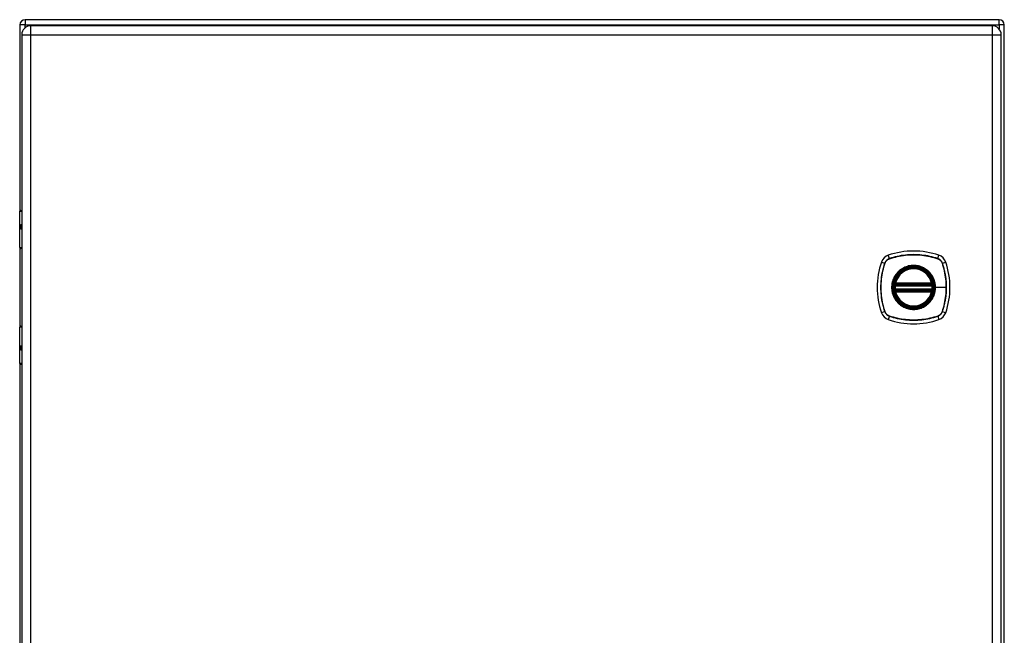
# Model space of a CAD drawing. Header units: inches. Extents: x 12 to 126, y 7 to 90.
# Tile 7 of 11: x 64 to 80, y 49 to 59. Entities that reach past the tile are written whole.
import ezdxf

# ---------------------------------------------------------------- set-up
doc = ezdxf.new("R2010")
doc.units = ezdxf.units.IN
doc.header["$MEASUREMENT"] = 0
doc.layers.add('Visible Edges(ANSI)', color=7, linetype='Continuous', lineweight=25)
doc.layers.add('Visible Tangent Edges(ANSI)', color=7, linetype='Continuous', lineweight=25)

msp = doc.modelspace()

# ---------------------------------------------------------------- linework, layer by layer
at = {"layer": 'Visible Edges(ANSI)'}
for p, q in [((80.267, 59.097), (64.435, 59.097)), ((64.351, 59.013), (64.351, 55.989)), ((80.154, 58.998), (64.528, 58.998)), ((80.351, 39.181), (80.351, 59.013)), ((64.382, 58.852), (64.382, 39.341)), ((80.3, 39.341), (80.3, 58.852)), ((64.348, 55.394), (64.348, 55.979)), ((64.367, 55.998), (64.382, 55.998)), ((64.382, 55.754), (64.379, 55.754)), ((64.379, 55.711), (64.382, 55.711)), ((64.351, 55.385), (64.351, 54.112)), ((64.382, 55.378), (64.364, 55.378)), ((78.579, 54.788), (79.173, 54.788)), ((78.584, 54.808), (79.169, 54.808)), ((79.173, 54.709), (78.579, 54.709)), ((79.169, 54.689), (78.584, 54.689)), ((64.348, 53.518), (64.348, 54.103)), ((64.364, 54.119), (64.382, 54.119)), ((64.382, 53.786), (64.379, 53.786)), ((64.379, 53.743), (64.382, 53.743)), ((64.351, 53.508), (64.351, 44.686)), ((64.382, 53.498), (64.367, 53.498))]:
    msp.add_line(p, q, dxfattribs=at)
at = {"layer": 'Visible Edges(ANSI)', "flags": 128}
for points in [[(78.568, 54.802), (78.568, 54.802), (78.568, 54.801), (78.568, 54.801), (78.568, 54.801), (78.568, 54.8), (78.568, 54.8), (78.567, 54.799), (78.567, 54.798), (78.567, 54.797), (78.567, 54.797), (78.567, 54.796), (78.567, 54.794), (78.567, 54.793), (78.566, 54.792), (78.566, 54.791), (78.566, 54.789), (78.566, 54.788), (78.566, 54.786), (78.565, 54.785), (78.565, 54.783), (78.565, 54.782), (78.565, 54.78), (78.565, 54.779), (78.565, 54.777)], [(79.188, 54.777), (79.188, 54.779), (79.188, 54.78), (79.188, 54.782), (79.187, 54.783), (79.187, 54.785), (79.187, 54.786), (79.187, 54.788), (79.187, 54.789), (79.186, 54.791), (79.186, 54.792), (79.186, 54.793), (79.186, 54.794), (79.186, 54.796), (79.186, 54.797), (79.185, 54.797), (79.185, 54.798), (79.185, 54.799), (79.185, 54.8), (79.185, 54.8), (79.185, 54.801), (79.185, 54.801), (79.185, 54.801), (79.185, 54.802), (79.185, 54.802)], [(78.565, 54.72), (78.565, 54.718), (78.565, 54.717), (78.565, 54.715), (78.565, 54.713), (78.565, 54.712), (78.566, 54.71), (78.566, 54.709), (78.566, 54.708), (78.566, 54.706), (78.566, 54.705), (78.567, 54.704), (78.567, 54.702), (78.567, 54.701), (78.567, 54.7), (78.567, 54.699), (78.567, 54.699), (78.567, 54.698), (78.568, 54.697), (78.568, 54.697), (78.568, 54.696), (78.568, 54.696), (78.568, 54.695), (78.568, 54.695), (78.568, 54.695)], [(79.185, 54.695), (79.185, 54.695), (79.185, 54.695), (79.185, 54.696), (79.185, 54.696), (79.185, 54.697), (79.185, 54.697), (79.185, 54.698), (79.185, 54.699), (79.185, 54.699), (79.186, 54.7), (79.186, 54.701), (79.186, 54.702), (79.186, 54.704), (79.186, 54.705), (79.186, 54.706), (79.187, 54.708), (79.187, 54.709), (79.187, 54.71), (79.187, 54.712), (79.187, 54.713), (79.188, 54.715), (79.188, 54.717), (79.188, 54.718), (79.188, 54.72)]]:
    msp.add_lwpolyline(points, dxfattribs=at)
at = {"layer": 'Visible Edges(ANSI)'}
for radius in [0.32, 0.315]:
    msp.add_circle((78.876, 54.748), radius, dxfattribs=at)
for centre, radius, start, end in [((64.435, 59.013), 0.084, 90, 180), ((80.267, 59.013), 0.084, 0, 90), ((64.528, 58.852), 0.146, 90, 180), ((80.154, 58.852), 0.146, 0, 90), ((64.367, 55.979), 0.0197, 90, 180), ((64.364, 55.394), 0.0157, 180, 270), ((78.522, 55.103), 0.177, 108.7722, 161.2278), ((78.876, 54.059), 1.28, 71.2278, 108.7722), ((79.231, 55.103), 0.177, 18.7722, 71.2278), ((79.565, 54.748), 1.28, 161.2278, 198.7722), ((78.876, 54.748), 0.313, 13.6344, 166.3656), ((78.187, 54.748), 1.28, 341.2278, 18.7722), ((78.876, 54.748), 0.313, 174.7499, 185.2501), ((78.876, 54.748), 0.313, 166.3656, 170.216), ((78.579, 54.8), 0.0118, 170.216, 270), ((78.584, 54.819), 0.0118, 166.3656, 270), ((79.169, 54.819), 0.0118, 270, 13.6344), ((79.173, 54.8), 0.0118, 270, 9.784), ((78.876, 54.748), 0.313, 9.784, 13.6344), ((78.876, 54.748), 0.313, 354.7499, 5.2501), ((78.579, 54.697), 0.0118, 90, 189.784), ((78.876, 54.748), 0.313, 189.784, 193.6344), ((78.584, 54.677), 0.0118, 90, 193.6344), ((78.876, 54.748), 0.313, 193.6344, 346.3656), ((79.169, 54.677), 0.0118, 346.3656, 90), ((79.173, 54.697), 0.0118, 350.216, 90), ((78.876, 54.748), 0.313, 346.3656, 350.216), ((78.522, 54.394), 0.177, 198.7722, 251.2278), ((79.231, 54.394), 0.177, 288.7722, 341.2278), ((64.364, 54.103), 0.0157, 90, 180), ((78.876, 55.437), 1.28, 251.2278, 288.7722), ((64.367, 53.518), 0.0197, 180, 270)]:
    msp.add_arc(centre, radius, start, end, dxfattribs=at)
at = {"layer": 'Visible Tangent Edges(ANSI)'}
for p, q in [((64.435, 59.097), (64.435, 59.013)), ((80.267, 59.013), (80.267, 59.097)), ((64.435, 59.013), (64.351, 59.013)), ((64.435, 59.013), (80.267, 59.013)), ((64.435, 58.964), (64.435, 59.013)), ((64.528, 58.852), (64.528, 58.998)), ((80.154, 58.998), (80.154, 58.852)), ((80.267, 59.013), (80.267, 58.946)), ((80.351, 59.013), (80.267, 59.013)), ((64.382, 58.852), (64.528, 58.852)), ((64.528, 58.852), (80.154, 58.852)), ((64.528, 39.341), (64.528, 58.852)), ((80.154, 58.852), (80.3, 58.852)), ((80.154, 58.852), (80.154, 39.341)), ((64.382, 55.979), (64.348, 55.979)), ((64.37, 55.764), (64.382, 55.764)), ((64.382, 55.701), (64.37, 55.701)), ((64.348, 55.394), (64.382, 55.394)), ((78.483, 55.216), (78.465, 55.271)), ((78.484, 55.214), (78.484, 55.214)), ((79.268, 55.214), (79.269, 55.214)), ((79.269, 55.216), (79.288, 55.271)), ((78.354, 55.16), (78.409, 55.142)), ((78.411, 55.14), (78.411, 55.141)), ((79.342, 55.141), (79.342, 55.14)), ((79.344, 55.142), (79.399, 55.16)), ((78.576, 54.776), (78.565, 54.777)), ((78.574, 54.801), (78.568, 54.802)), ((78.572, 54.822), (78.584, 54.819)), ((78.576, 54.776), (79.176, 54.776)), ((78.579, 54.788), (78.579, 54.798)), ((78.584, 54.808), (78.584, 54.819)), ((79.169, 54.819), (78.584, 54.819)), ((78.584, 54.798), (78.584, 54.808)), ((78.584, 54.798), (79.169, 54.798)), ((79.169, 54.819), (79.18, 54.822)), ((79.169, 54.819), (79.169, 54.808)), ((79.169, 54.808), (79.169, 54.798)), ((79.173, 54.798), (79.173, 54.788)), ((79.188, 54.777), (79.176, 54.776)), ((79.185, 54.802), (79.179, 54.801)), ((79.228, 54.748), (79.233, 54.748)), ((79.407, 54.748), (79.233, 54.748)), ((78.576, 54.721), (78.565, 54.72)), ((78.568, 54.695), (78.574, 54.696)), ((78.584, 54.677), (78.572, 54.675)), ((79.176, 54.721), (78.576, 54.721)), ((78.579, 54.699), (78.579, 54.709)), ((78.584, 54.689), (78.584, 54.699)), ((79.169, 54.699), (78.584, 54.699)), ((78.584, 54.677), (78.584, 54.689)), ((78.584, 54.677), (79.169, 54.677)), ((79.169, 54.699), (79.169, 54.689)), ((79.169, 54.689), (79.169, 54.677)), ((79.18, 54.675), (79.169, 54.677)), ((79.173, 54.709), (79.173, 54.699)), ((79.188, 54.72), (79.176, 54.721)), ((79.179, 54.696), (79.185, 54.695)), ((78.409, 54.355), (78.354, 54.337)), ((78.411, 54.356), (78.411, 54.356)), ((78.483, 54.281), (78.465, 54.226)), ((78.484, 54.283), (78.484, 54.283)), ((79.269, 54.283), (79.268, 54.283)), ((79.269, 54.281), (79.288, 54.226)), ((79.342, 54.356), (79.342, 54.356)), ((79.344, 54.355), (79.399, 54.337)), ((64.382, 54.103), (64.348, 54.103)), ((64.37, 53.796), (64.382, 53.796)), ((64.382, 53.733), (64.37, 53.733)), ((64.348, 53.518), (64.382, 53.518))]:
    msp.add_line(p, q, dxfattribs=at)
at = {"layer": 'Visible Tangent Edges(ANSI)', "flags": 128}
for points in [[(64.37, 55.764), (64.368, 55.764), (64.366, 55.763), (64.364, 55.762), (64.363, 55.76), (64.361, 55.758), (64.36, 55.756), (64.359, 55.752), (64.358, 55.749), (64.357, 55.745), (64.357, 55.741), (64.356, 55.737), (64.356, 55.733), (64.356, 55.728), (64.357, 55.724), (64.357, 55.72), (64.358, 55.716), (64.359, 55.713), (64.36, 55.71), (64.361, 55.707), (64.363, 55.705), (64.365, 55.703), (64.366, 55.702), (64.368, 55.701), (64.37, 55.701)], [(64.379, 55.711), (64.377, 55.711), (64.375, 55.712), (64.373, 55.713), (64.372, 55.714), (64.37, 55.715), (64.369, 55.717), (64.368, 55.719), (64.367, 55.721), (64.367, 55.724), (64.366, 55.727), (64.366, 55.73), (64.366, 55.733), (64.366, 55.736), (64.366, 55.739), (64.367, 55.741), (64.367, 55.744), (64.368, 55.746), (64.369, 55.748), (64.37, 55.75), (64.372, 55.752), (64.373, 55.753), (64.375, 55.754), (64.377, 55.754), (64.379, 55.754)], [(78.483, 55.216), (78.479, 55.215), (78.475, 55.213), (78.471, 55.211), (78.466, 55.209), (78.462, 55.207), (78.459, 55.204), (78.455, 55.202), (78.451, 55.199), (78.447, 55.197), (78.444, 55.194), (78.44, 55.191), (78.437, 55.188), (78.434, 55.184), (78.431, 55.181), (78.428, 55.177), (78.425, 55.174), (78.423, 55.17), (78.42, 55.166), (78.418, 55.162), (78.416, 55.158), (78.414, 55.154), (78.412, 55.15), (78.41, 55.146), (78.409, 55.142)], [(78.411, 55.141), (78.412, 55.145), (78.414, 55.149), (78.416, 55.153), (78.418, 55.157), (78.42, 55.161), (78.422, 55.165), (78.425, 55.169), (78.427, 55.172), (78.43, 55.176), (78.433, 55.179), (78.436, 55.183), (78.439, 55.186), (78.442, 55.189), (78.445, 55.192), (78.449, 55.195), (78.452, 55.197), (78.456, 55.2), (78.46, 55.202), (78.464, 55.205), (78.468, 55.207), (78.472, 55.209), (78.476, 55.211), (78.48, 55.212), (78.484, 55.214)], [(79.269, 55.216), (79.238, 55.226), (79.206, 55.236), (79.173, 55.244), (79.141, 55.252), (79.108, 55.259), (79.075, 55.264), (79.042, 55.269), (79.009, 55.273), (78.976, 55.277), (78.942, 55.279), (78.909, 55.28), (78.876, 55.281), (78.842, 55.28), (78.809, 55.279), (78.776, 55.276), (78.743, 55.273), (78.71, 55.269), (78.677, 55.264), (78.644, 55.258), (78.611, 55.252), (78.579, 55.244), (78.547, 55.236), (78.515, 55.226), (78.483, 55.216)], [(78.484, 55.214), (78.516, 55.224), (78.548, 55.234), (78.58, 55.242), (78.612, 55.25), (78.644, 55.257), (78.677, 55.263), (78.71, 55.268), (78.743, 55.272), (78.776, 55.275), (78.809, 55.277), (78.842, 55.279), (78.876, 55.279), (78.909, 55.279), (78.942, 55.277), (78.975, 55.275), (79.008, 55.272), (79.042, 55.268), (79.075, 55.263), (79.108, 55.257), (79.14, 55.25), (79.173, 55.242), (79.205, 55.234), (79.237, 55.224), (79.268, 55.214)], [(79.344, 55.142), (79.342, 55.146), (79.341, 55.15), (79.339, 55.154), (79.337, 55.158), (79.335, 55.162), (79.332, 55.166), (79.33, 55.17), (79.327, 55.174), (79.324, 55.177), (79.322, 55.181), (79.319, 55.184), (79.315, 55.188), (79.312, 55.191), (79.309, 55.194), (79.305, 55.197), (79.302, 55.199), (79.298, 55.202), (79.294, 55.204), (79.29, 55.207), (79.286, 55.209), (79.282, 55.211), (79.278, 55.213), (79.274, 55.215), (79.269, 55.216)], [(79.269, 55.214), (79.273, 55.212), (79.277, 55.211), (79.281, 55.209), (79.285, 55.207), (79.289, 55.205), (79.293, 55.202), (79.297, 55.2), (79.3, 55.197), (79.304, 55.195), (79.307, 55.192), (79.31, 55.189), (79.314, 55.186), (79.317, 55.183), (79.32, 55.179), (79.323, 55.176), (79.325, 55.172), (79.328, 55.169), (79.33, 55.165), (79.333, 55.161), (79.335, 55.157), (79.337, 55.153), (79.339, 55.149), (79.34, 55.145), (79.342, 55.141)], [(78.409, 55.142), (78.398, 55.11), (78.389, 55.078), (78.381, 55.046), (78.373, 55.013), (78.366, 54.98), (78.36, 54.947), (78.355, 54.914), (78.351, 54.881), (78.348, 54.848), (78.346, 54.814), (78.345, 54.781), (78.344, 54.748), (78.345, 54.714), (78.346, 54.681), (78.348, 54.648), (78.351, 54.615), (78.356, 54.582), (78.36, 54.549), (78.366, 54.516), (78.373, 54.483), (78.381, 54.451), (78.389, 54.419), (78.398, 54.387), (78.409, 54.355)], [(78.411, 54.356), (78.4, 54.388), (78.391, 54.42), (78.382, 54.452), (78.375, 54.484), (78.368, 54.517), (78.362, 54.549), (78.357, 54.582), (78.353, 54.615), (78.35, 54.648), (78.347, 54.681), (78.346, 54.715), (78.345, 54.748), (78.346, 54.781), (78.347, 54.814), (78.35, 54.847), (78.353, 54.881), (78.357, 54.914), (78.362, 54.947), (78.368, 54.98), (78.375, 55.012), (78.382, 55.045), (78.391, 55.077), (78.4, 55.109), (78.411, 55.14)], [(79.228, 54.748), (79.216, 54.657), (79.181, 54.572), (79.125, 54.499), (79.052, 54.443), (78.967, 54.408), (78.876, 54.396), (78.785, 54.408), (78.7, 54.444), (78.627, 54.5), (78.571, 54.572), (78.536, 54.657), (78.524, 54.749), (78.536, 54.84), (78.571, 54.925), (78.627, 54.998), (78.7, 55.054), (78.785, 55.089), (78.876, 55.101), (78.968, 55.089), (79.053, 55.053), (79.126, 54.997), (79.181, 54.925), (79.216, 54.84), (79.228, 54.748)], [(79.104, 55.023), (79.088, 55.036), (79.071, 55.047), (79.053, 55.058), (79.035, 55.068), (79.016, 55.076), (78.997, 55.084), (78.978, 55.091), (78.958, 55.096), (78.938, 55.1), (78.917, 55.103), (78.897, 55.105), (78.876, 55.105), (78.856, 55.105), (78.835, 55.103), (78.815, 55.1), (78.794, 55.096), (78.775, 55.09), (78.755, 55.084), (78.736, 55.076), (78.717, 55.068), (78.699, 55.058), (78.682, 55.047), (78.665, 55.036), (78.649, 55.023)], [(79.342, 55.14), (79.347, 55.125), (79.352, 55.109), (79.357, 55.093), (79.362, 55.077), (79.366, 55.061), (79.37, 55.045), (79.374, 55.029), (79.378, 55.013), (79.381, 54.996), (79.385, 54.98), (79.388, 54.964), (79.391, 54.947), (79.393, 54.931), (79.396, 54.914), (79.398, 54.898), (79.4, 54.881), (79.402, 54.865), (79.403, 54.848), (79.404, 54.832), (79.405, 54.815), (79.406, 54.798), (79.407, 54.782), (79.407, 54.765), (79.407, 54.748)], [(79.344, 54.355), (79.354, 54.387), (79.363, 54.419), (79.372, 54.451), (79.38, 54.484), (79.386, 54.517), (79.392, 54.549), (79.397, 54.583), (79.401, 54.616), (79.404, 54.649), (79.407, 54.682), (79.408, 54.716), (79.408, 54.749), (79.408, 54.782), (79.407, 54.815), (79.404, 54.849), (79.401, 54.882), (79.397, 54.915), (79.392, 54.948), (79.386, 54.981), (79.38, 55.013), (79.372, 55.046), (79.363, 55.078), (79.354, 55.11), (79.344, 55.142)], [(78.602, 54.976), (78.589, 54.96), (78.577, 54.943), (78.567, 54.925), (78.557, 54.907), (78.548, 54.889), (78.541, 54.869), (78.534, 54.85), (78.529, 54.83), (78.525, 54.81), (78.522, 54.789), (78.52, 54.769), (78.519, 54.748), (78.52, 54.728), (78.522, 54.707), (78.525, 54.687), (78.529, 54.667), (78.534, 54.647), (78.541, 54.627), (78.548, 54.608), (78.557, 54.589), (78.567, 54.571), (78.577, 54.554), (78.589, 54.537), (78.602, 54.521)], [(78.649, 55.023), (78.647, 55.021), (78.644, 55.019), (78.642, 55.018), (78.64, 55.016), (78.638, 55.014), (78.636, 55.012), (78.634, 55.01), (78.632, 55.008), (78.63, 55.006), (78.628, 55.005), (78.626, 55.003), (78.624, 55.001), (78.622, 54.999), (78.62, 54.997), (78.618, 54.995), (78.616, 54.993), (78.615, 54.991), (78.613, 54.989), (78.611, 54.987), (78.609, 54.984), (78.607, 54.982), (78.605, 54.98), (78.603, 54.978), (78.602, 54.976)], [(79.151, 54.976), (79.149, 54.978), (79.147, 54.98), (79.146, 54.982), (79.144, 54.984), (79.142, 54.987), (79.14, 54.989), (79.138, 54.991), (79.136, 54.993), (79.134, 54.995), (79.132, 54.997), (79.13, 54.999), (79.128, 55.001), (79.126, 55.003), (79.125, 55.005), (79.123, 55.006), (79.12, 55.008), (79.118, 55.01), (79.116, 55.012), (79.114, 55.014), (79.112, 55.016), (79.11, 55.018), (79.108, 55.019), (79.106, 55.021), (79.104, 55.023)], [(79.233, 54.748), (79.233, 54.759), (79.233, 54.769), (79.232, 54.779), (79.231, 54.789), (79.229, 54.8), (79.228, 54.81), (79.226, 54.82), (79.224, 54.83), (79.221, 54.84), (79.218, 54.85), (79.215, 54.86), (79.212, 54.869), (79.208, 54.879), (79.204, 54.889), (79.2, 54.898), (79.196, 54.907), (79.191, 54.916), (79.186, 54.925), (79.181, 54.934), (79.175, 54.943), (79.17, 54.952), (79.164, 54.96), (79.157, 54.968), (79.151, 54.976)], [(78.572, 54.822), (78.572, 54.821), (78.572, 54.82), (78.572, 54.819), (78.571, 54.818), (78.571, 54.818), (78.571, 54.817), (78.571, 54.816), (78.571, 54.815), (78.571, 54.814), (78.571, 54.813), (78.571, 54.812), (78.571, 54.811), (78.571, 54.81), (78.571, 54.809), (78.571, 54.808), (78.572, 54.807), (78.572, 54.806), (78.572, 54.805), (78.572, 54.805), (78.572, 54.804), (78.573, 54.803), (78.573, 54.802), (78.573, 54.801), (78.574, 54.801)], [(78.574, 54.801), (78.574, 54.8), (78.574, 54.8), (78.574, 54.8), (78.575, 54.8), (78.575, 54.8), (78.575, 54.8), (78.575, 54.8), (78.575, 54.799), (78.576, 54.799), (78.576, 54.799), (78.576, 54.799), (78.576, 54.799), (78.577, 54.799), (78.577, 54.799), (78.577, 54.799), (78.577, 54.798), (78.578, 54.798), (78.578, 54.798), (78.578, 54.798), (78.578, 54.798), (78.579, 54.798), (78.579, 54.798), (78.579, 54.798), (78.579, 54.798)], [(78.576, 54.776), (78.577, 54.777), (78.577, 54.778), (78.577, 54.778), (78.577, 54.779), (78.577, 54.78), (78.577, 54.781), (78.578, 54.781), (78.578, 54.782), (78.578, 54.783), (78.578, 54.783), (78.578, 54.784), (78.578, 54.784), (78.579, 54.785), (78.579, 54.785), (78.579, 54.786), (78.579, 54.786), (78.579, 54.787), (78.579, 54.787), (78.579, 54.787), (78.579, 54.787), (78.579, 54.788), (78.579, 54.788), (78.579, 54.788), (78.579, 54.788)], [(78.579, 54.798), (78.58, 54.798), (78.58, 54.798), (78.58, 54.798), (78.58, 54.798), (78.58, 54.798), (78.581, 54.798), (78.581, 54.798), (78.581, 54.798), (78.581, 54.798), (78.581, 54.798), (78.581, 54.798), (78.582, 54.798), (78.582, 54.798), (78.582, 54.798), (78.582, 54.798), (78.582, 54.798), (78.582, 54.798), (78.583, 54.798), (78.583, 54.798), (78.583, 54.798), (78.583, 54.798), (78.583, 54.798), (78.583, 54.798), (78.584, 54.798)], [(79.151, 54.521), (79.157, 54.529), (79.164, 54.537), (79.17, 54.545), (79.175, 54.554), (79.181, 54.563), (79.186, 54.572), (79.191, 54.581), (79.196, 54.59), (79.2, 54.599), (79.204, 54.608), (79.208, 54.618), (79.212, 54.627), (79.215, 54.637), (79.218, 54.647), (79.221, 54.657), (79.224, 54.667), (79.226, 54.677), (79.228, 54.687), (79.229, 54.697), (79.231, 54.707), (79.232, 54.718), (79.233, 54.728), (79.233, 54.738), (79.233, 54.748)], [(79.169, 54.798), (79.169, 54.798), (79.169, 54.798), (79.17, 54.798), (79.17, 54.798), (79.17, 54.798), (79.17, 54.798), (79.17, 54.798), (79.17, 54.798), (79.171, 54.798), (79.171, 54.798), (79.171, 54.798), (79.171, 54.798), (79.171, 54.798), (79.171, 54.798), (79.172, 54.798), (79.172, 54.798), (79.172, 54.798), (79.172, 54.798), (79.172, 54.798), (79.172, 54.798), (79.173, 54.798), (79.173, 54.798), (79.173, 54.798), (79.173, 54.798)], [(79.173, 54.798), (79.173, 54.798), (79.174, 54.798), (79.174, 54.798), (79.174, 54.798), (79.174, 54.798), (79.175, 54.798), (79.175, 54.798), (79.175, 54.798), (79.175, 54.799), (79.176, 54.799), (79.176, 54.799), (79.176, 54.799), (79.176, 54.799), (79.177, 54.799), (79.177, 54.799), (79.177, 54.799), (79.177, 54.8), (79.178, 54.8), (79.178, 54.8), (79.178, 54.8), (79.178, 54.8), (79.178, 54.8), (79.179, 54.8), (79.179, 54.801)], [(79.173, 54.788), (79.173, 54.788), (79.173, 54.788), (79.173, 54.788), (79.173, 54.787), (79.173, 54.787), (79.173, 54.787), (79.174, 54.787), (79.174, 54.786), (79.174, 54.786), (79.174, 54.785), (79.174, 54.785), (79.174, 54.784), (79.174, 54.784), (79.175, 54.783), (79.175, 54.783), (79.175, 54.782), (79.175, 54.781), (79.175, 54.781), (79.175, 54.78), (79.176, 54.779), (79.176, 54.778), (79.176, 54.778), (79.176, 54.777), (79.176, 54.776)], [(79.179, 54.801), (79.179, 54.801), (79.18, 54.802), (79.18, 54.803), (79.18, 54.804), (79.18, 54.805), (79.181, 54.805), (79.181, 54.806), (79.181, 54.807), (79.181, 54.808), (79.181, 54.809), (79.181, 54.81), (79.182, 54.811), (79.182, 54.812), (79.182, 54.813), (79.182, 54.814), (79.182, 54.815), (79.182, 54.816), (79.181, 54.817), (79.181, 54.818), (79.181, 54.818), (79.181, 54.819), (79.181, 54.82), (79.181, 54.821), (79.18, 54.822)], [(79.407, 54.748), (79.407, 54.732), (79.407, 54.715), (79.406, 54.699), (79.405, 54.682), (79.404, 54.666), (79.403, 54.649), (79.402, 54.632), (79.4, 54.616), (79.398, 54.599), (79.396, 54.583), (79.393, 54.566), (79.391, 54.55), (79.388, 54.533), (79.385, 54.517), (79.381, 54.501), (79.378, 54.484), (79.374, 54.468), (79.37, 54.452), (79.366, 54.436), (79.362, 54.42), (79.357, 54.404), (79.352, 54.388), (79.347, 54.372), (79.342, 54.356)], [(78.574, 54.696), (78.573, 54.696), (78.573, 54.695), (78.573, 54.694), (78.572, 54.693), (78.572, 54.692), (78.572, 54.691), (78.572, 54.691), (78.572, 54.69), (78.571, 54.689), (78.571, 54.688), (78.571, 54.687), (78.571, 54.686), (78.571, 54.685), (78.571, 54.684), (78.571, 54.683), (78.571, 54.682), (78.571, 54.681), (78.571, 54.68), (78.571, 54.679), (78.571, 54.678), (78.572, 54.677), (78.572, 54.677), (78.572, 54.676), (78.572, 54.675)], [(78.579, 54.699), (78.579, 54.699), (78.579, 54.699), (78.579, 54.699), (78.578, 54.699), (78.578, 54.699), (78.578, 54.699), (78.578, 54.699), (78.577, 54.698), (78.577, 54.698), (78.577, 54.698), (78.577, 54.698), (78.576, 54.698), (78.576, 54.698), (78.576, 54.698), (78.576, 54.698), (78.575, 54.697), (78.575, 54.697), (78.575, 54.697), (78.575, 54.697), (78.575, 54.697), (78.574, 54.697), (78.574, 54.697), (78.574, 54.696), (78.574, 54.696)], [(78.579, 54.709), (78.579, 54.709), (78.579, 54.709), (78.579, 54.709), (78.579, 54.709), (78.579, 54.71), (78.579, 54.71), (78.579, 54.71), (78.579, 54.711), (78.579, 54.711), (78.579, 54.712), (78.579, 54.712), (78.578, 54.713), (78.578, 54.713), (78.578, 54.714), (78.578, 54.714), (78.578, 54.715), (78.578, 54.716), (78.577, 54.716), (78.577, 54.717), (78.577, 54.718), (78.577, 54.719), (78.577, 54.719), (78.577, 54.72), (78.576, 54.721)], [(78.584, 54.699), (78.583, 54.699), (78.583, 54.699), (78.583, 54.699), (78.583, 54.699), (78.583, 54.699), (78.583, 54.699), (78.582, 54.699), (78.582, 54.699), (78.582, 54.699), (78.582, 54.699), (78.582, 54.699), (78.582, 54.699), (78.581, 54.699), (78.581, 54.699), (78.581, 54.699), (78.581, 54.699), (78.581, 54.699), (78.581, 54.699), (78.58, 54.699), (78.58, 54.699), (78.58, 54.699), (78.58, 54.699), (78.58, 54.699), (78.579, 54.699)], [(79.173, 54.699), (79.173, 54.699), (79.173, 54.699), (79.173, 54.699), (79.172, 54.699), (79.172, 54.699), (79.172, 54.699), (79.172, 54.699), (79.172, 54.699), (79.172, 54.699), (79.171, 54.699), (79.171, 54.699), (79.171, 54.699), (79.171, 54.699), (79.171, 54.699), (79.171, 54.699), (79.17, 54.699), (79.17, 54.699), (79.17, 54.699), (79.17, 54.699), (79.17, 54.699), (79.17, 54.699), (79.169, 54.699), (79.169, 54.699), (79.169, 54.699)], [(79.176, 54.721), (79.176, 54.72), (79.176, 54.719), (79.176, 54.719), (79.176, 54.718), (79.175, 54.717), (79.175, 54.716), (79.175, 54.716), (79.175, 54.715), (79.175, 54.714), (79.175, 54.714), (79.174, 54.713), (79.174, 54.713), (79.174, 54.712), (79.174, 54.712), (79.174, 54.711), (79.174, 54.711), (79.174, 54.71), (79.173, 54.71), (79.173, 54.71), (79.173, 54.709), (79.173, 54.709), (79.173, 54.709), (79.173, 54.709), (79.173, 54.709)], [(79.179, 54.696), (79.179, 54.696), (79.178, 54.697), (79.178, 54.697), (79.178, 54.697), (79.178, 54.697), (79.178, 54.697), (79.177, 54.697), (79.177, 54.697), (79.177, 54.698), (79.177, 54.698), (79.176, 54.698), (79.176, 54.698), (79.176, 54.698), (79.176, 54.698), (79.175, 54.698), (79.175, 54.698), (79.175, 54.699), (79.175, 54.699), (79.174, 54.699), (79.174, 54.699), (79.174, 54.699), (79.174, 54.699), (79.173, 54.699), (79.173, 54.699)], [(79.18, 54.675), (79.181, 54.676), (79.181, 54.677), (79.181, 54.677), (79.181, 54.678), (79.181, 54.679), (79.181, 54.68), (79.182, 54.681), (79.182, 54.682), (79.182, 54.683), (79.182, 54.684), (79.182, 54.685), (79.182, 54.686), (79.181, 54.687), (79.181, 54.688), (79.181, 54.689), (79.181, 54.69), (79.181, 54.691), (79.181, 54.691), (79.18, 54.692), (79.18, 54.693), (79.18, 54.694), (79.18, 54.695), (79.179, 54.696), (79.179, 54.696)], [(78.602, 54.521), (78.603, 54.519), (78.605, 54.517), (78.607, 54.515), (78.609, 54.512), (78.611, 54.51), (78.613, 54.508), (78.615, 54.506), (78.616, 54.504), (78.618, 54.502), (78.62, 54.5), (78.622, 54.498), (78.624, 54.496), (78.626, 54.494), (78.628, 54.492), (78.63, 54.49), (78.632, 54.489), (78.634, 54.487), (78.636, 54.485), (78.638, 54.483), (78.64, 54.481), (78.642, 54.479), (78.644, 54.477), (78.647, 54.476), (78.649, 54.474)], [(78.649, 54.474), (78.665, 54.461), (78.682, 54.45), (78.699, 54.439), (78.718, 54.429), (78.736, 54.42), (78.755, 54.413), (78.775, 54.406), (78.795, 54.401), (78.815, 54.397), (78.835, 54.394), (78.856, 54.392), (78.876, 54.392), (78.897, 54.392), (78.917, 54.394), (78.938, 54.397), (78.958, 54.401), (78.978, 54.406), (78.997, 54.413), (79.017, 54.42), (79.035, 54.429), (79.053, 54.439), (79.071, 54.45), (79.088, 54.461), (79.104, 54.474)], [(79.104, 54.474), (79.106, 54.476), (79.108, 54.477), (79.11, 54.479), (79.112, 54.481), (79.114, 54.483), (79.116, 54.485), (79.118, 54.487), (79.12, 54.489), (79.122, 54.49), (79.124, 54.492), (79.126, 54.494), (79.128, 54.496), (79.13, 54.498), (79.132, 54.5), (79.134, 54.502), (79.136, 54.504), (79.138, 54.506), (79.14, 54.508), (79.142, 54.51), (79.144, 54.512), (79.146, 54.515), (79.147, 54.517), (79.149, 54.519), (79.151, 54.521)], [(78.409, 54.355), (78.41, 54.351), (78.412, 54.347), (78.414, 54.343), (78.416, 54.339), (78.418, 54.335), (78.42, 54.331), (78.423, 54.327), (78.425, 54.323), (78.428, 54.32), (78.431, 54.316), (78.434, 54.313), (78.437, 54.309), (78.44, 54.306), (78.444, 54.303), (78.447, 54.3), (78.451, 54.298), (78.455, 54.295), (78.459, 54.292), (78.462, 54.29), (78.466, 54.288), (78.471, 54.286), (78.475, 54.284), (78.479, 54.282), (78.483, 54.281)], [(78.484, 54.283), (78.48, 54.284), (78.476, 54.286), (78.472, 54.288), (78.468, 54.29), (78.464, 54.292), (78.46, 54.294), (78.456, 54.297), (78.452, 54.299), (78.449, 54.302), (78.445, 54.305), (78.442, 54.308), (78.439, 54.311), (78.436, 54.314), (78.433, 54.318), (78.43, 54.321), (78.427, 54.325), (78.425, 54.328), (78.422, 54.332), (78.42, 54.336), (78.418, 54.34), (78.416, 54.344), (78.414, 54.348), (78.412, 54.352), (78.411, 54.356)], [(78.483, 54.281), (78.515, 54.271), (78.547, 54.261), (78.579, 54.253), (78.612, 54.245), (78.645, 54.238), (78.677, 54.232), (78.711, 54.228), (78.744, 54.223), (78.777, 54.22), (78.81, 54.218), (78.844, 54.217), (78.877, 54.216), (78.91, 54.217), (78.944, 54.218), (78.977, 54.22), (79.01, 54.224), (79.043, 54.228), (79.076, 54.233), (79.109, 54.238), (79.141, 54.245), (79.174, 54.253), (79.206, 54.261), (79.238, 54.271), (79.269, 54.281)], [(79.268, 54.283), (79.237, 54.272), (79.205, 54.263), (79.173, 54.255), (79.141, 54.247), (79.108, 54.24), (79.075, 54.234), (79.043, 54.229), (79.01, 54.225), (78.977, 54.222), (78.943, 54.219), (78.91, 54.218), (78.877, 54.218), (78.844, 54.218), (78.811, 54.219), (78.777, 54.222), (78.744, 54.225), (78.711, 54.229), (78.678, 54.234), (78.645, 54.24), (78.612, 54.247), (78.58, 54.254), (78.548, 54.263), (78.516, 54.272), (78.484, 54.283)], [(79.342, 54.356), (79.34, 54.352), (79.339, 54.348), (79.337, 54.344), (79.335, 54.34), (79.333, 54.336), (79.33, 54.332), (79.328, 54.328), (79.325, 54.325), (79.323, 54.321), (79.32, 54.318), (79.317, 54.314), (79.314, 54.311), (79.31, 54.308), (79.307, 54.305), (79.304, 54.302), (79.3, 54.299), (79.297, 54.297), (79.293, 54.294), (79.289, 54.292), (79.285, 54.29), (79.281, 54.288), (79.277, 54.286), (79.273, 54.284), (79.269, 54.283)], [(79.269, 54.281), (79.274, 54.282), (79.278, 54.284), (79.282, 54.286), (79.286, 54.288), (79.29, 54.29), (79.294, 54.292), (79.298, 54.295), (79.302, 54.298), (79.305, 54.3), (79.309, 54.303), (79.312, 54.306), (79.315, 54.309), (79.319, 54.313), (79.322, 54.316), (79.324, 54.32), (79.327, 54.323), (79.33, 54.327), (79.332, 54.331), (79.335, 54.335), (79.337, 54.339), (79.339, 54.343), (79.341, 54.347), (79.342, 54.351), (79.344, 54.355)], [(64.37, 53.796), (64.368, 53.795), (64.366, 53.795), (64.365, 53.794), (64.363, 53.792), (64.361, 53.79), (64.36, 53.787), (64.359, 53.784), (64.358, 53.781), (64.357, 53.777), (64.357, 53.773), (64.356, 53.769), (64.356, 53.764), (64.356, 53.76), (64.357, 53.756), (64.357, 53.752), (64.358, 53.748), (64.359, 53.744), (64.36, 53.741), (64.361, 53.739), (64.363, 53.737), (64.364, 53.735), (64.366, 53.734), (64.368, 53.733), (64.37, 53.733)], [(64.379, 53.743), (64.377, 53.743), (64.375, 53.743), (64.373, 53.744), (64.372, 53.745), (64.37, 53.747), (64.369, 53.748), (64.368, 53.751), (64.367, 53.753), (64.367, 53.756), (64.366, 53.758), (64.366, 53.761), (64.366, 53.764), (64.366, 53.767), (64.366, 53.77), (64.367, 53.773), (64.367, 53.775), (64.368, 53.778), (64.369, 53.78), (64.37, 53.782), (64.372, 53.783), (64.373, 53.784), (64.375, 53.785), (64.377, 53.786), (64.379, 53.786)]]:
    msp.add_lwpolyline(points, dxfattribs=at)
at = {"layer": 'Visible Tangent Edges(ANSI)'}
for radius in [0.346, 0.342, 0.325, 0.324]:
    msp.add_circle((78.876, 54.748), radius, dxfattribs=at)
for start, end in [(13.6344, 166.3656), (174.7499, 185.2501), (354.7499, 5.2501), (193.6344, 346.3656)]:
    msp.add_arc((78.876, 54.748), 0.301, start, end, dxfattribs=at)
for centre, major_axis, ratio, start_param, end_param in [((64.379, 55.764), (0, -0.00984), 0.879139, 4.712389, 6.283185), ((64.379, 55.701), (0, 0.00984), 0.879139, 0, 1.570796), ((78.485, 55.211), (-0.00312, 0.00933), 0.002893, 1.047966, 1.288612), ((79.268, 55.211), (-0.00312, -0.00933), 0.002893, 1.85298, 2.093627), ((78.413, 55.14), (0.00933, -0.00312), 0.002893, 1.85298, 2.093627), ((79.339, 55.14), (-0.00933, -0.00312), 0.002893, 4.189559, 4.430205), ((78.568, 54.802), (0.00773, 0.00893), 0.431674, 4.96723, 6.283185), ((78.579, 54.796), (0.0021, 0.0116), 0.025638, 0, 1.426581), ((79.173, 54.796), (-0.0021, 0.0116), 0.025638, 4.856604, 6.283185), ((79.184, 54.802), (-0.00773, 0.00893), 0.431674, 0, 1.315955), ((78.568, 54.695), (0.00773, -0.00893), 0.431674, 0, 1.315955), ((78.579, 54.701), (0.0021, -0.0116), 0.025638, 4.856604, 6.283185), ((79.173, 54.701), (-0.0021, -0.0116), 0.025638, 0, 1.426581), ((79.184, 54.695), (-0.00773, -0.00893), 0.431674, 4.96723, 6.283185), ((78.413, 54.357), (0.00933, 0.00312), 0.002893, 4.189559, 4.430205), ((78.485, 54.286), (0.00312, 0.00933), 0.002893, 1.85298, 2.093627), ((79.268, 54.286), (-0.00312, 0.00933), 0.002893, 4.189559, 4.430205), ((79.339, 54.357), (-0.00933, 0.00312), 0.002893, 1.85298, 2.093627), ((64.379, 53.796), (0, -0.00984), 0.879139, 4.712389, 6.283185), ((64.379, 53.733), (0, 0.00984), 0.879139, 0, 1.570796)]:
    msp.add_ellipse(centre, major_axis=major_axis, ratio=ratio, start_param=start_param, end_param=end_param, dxfattribs=at)

doc.saveas('drawing.dxf')
